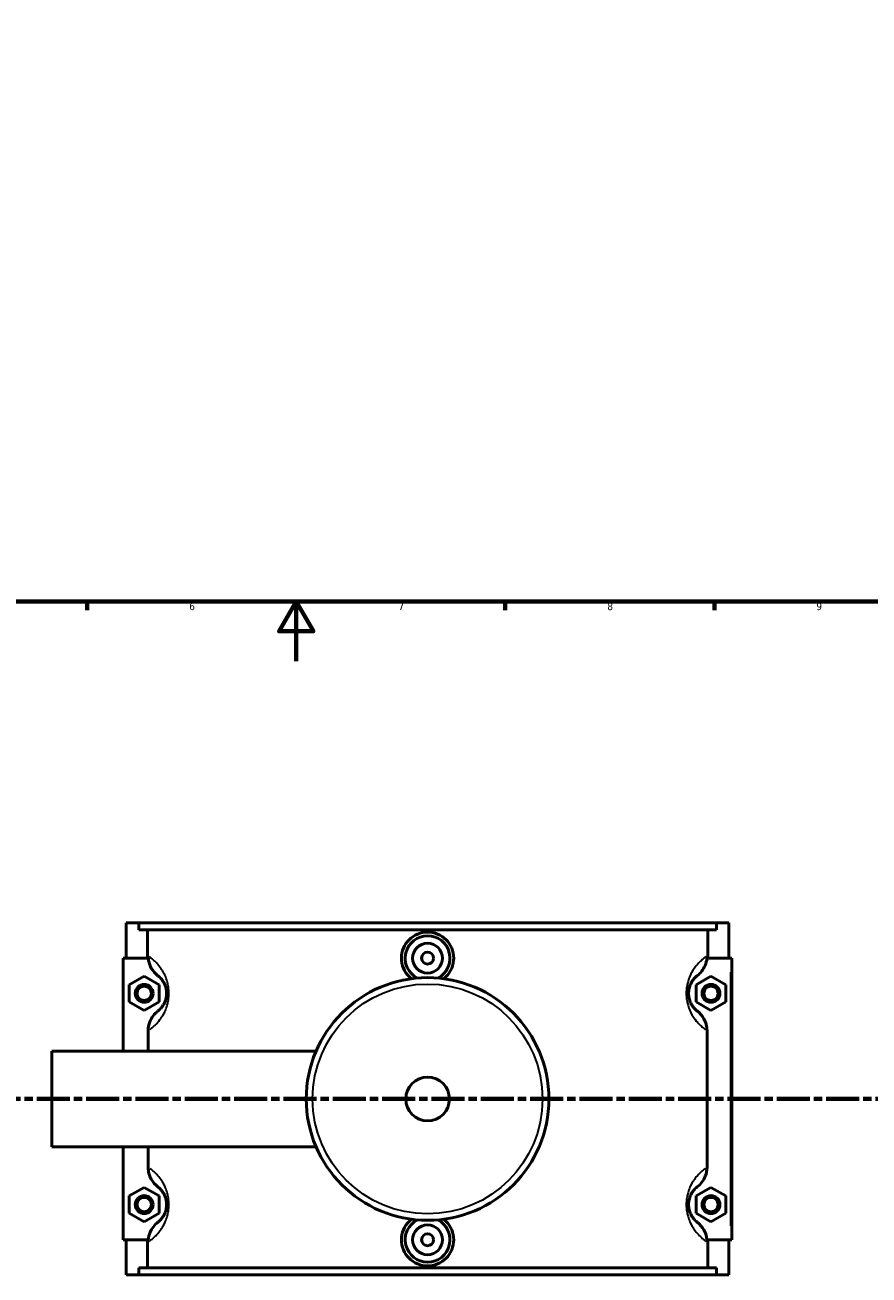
# Model space of a CAD drawing. Header units: millimetres. Extents: x 0 to 965, y -206 to 1211.
# Tile 3 of 8: x 330 to 613, y -206 to 213. Entities that reach past the tile are written whole.
import ezdxf

# ---------------------------------------------------------------- set-up
doc = ezdxf.new("R2010")
doc.units = ezdxf.units.MM
doc.linetypes.add('CHAIN', pattern=[0.3543, 0.2362, -0.0295, 0.0591, -0.0295])
for name, color, linetype, lineweight in [('Border (ISO)', 7, 'Continuous', 70), ('Section Line (ISO)', 7, 'CHAIN', 70), ('Visible (ISO)', 7, 'Continuous', 50), ('Visible Narrow (ISO)', 7, 'Continuous', 35)]:
    doc.layers.add(name, color=color, linetype=linetype, lineweight=lineweight)
doc.styles.add('Label Text (ISO)', font='tahoma.ttf')
doc.styles.add('Note Text (ISO)', font='tahoma.ttf')

# ---------------------------------------------------------------- blocks, each defined once
blk = doc.blocks.new('Borders Default Border')
at = {"layer": 'Border (ISO)'}
for p, q in [((350.42, 20), (350.42, 17.1)), ((490.58, 20), (490.58, 17.1)), ((560.67, 20), (560.67, 17.1))]:
    blk.add_line(p, q, dxfattribs=at)
at = {"layer": 'Border (ISO)', "flags": 128}
for points in [[(20, 20), (20, 574), (821, 574), (821, 20), (20, 20)], [(420.5, 0), (420.5, 20), (414.73, 10), (426.27, 10), (420.5, 20)]]:
    blk.add_lwpolyline(points, dxfattribs=at)
at = {"layer": 'Border (ISO)', "color": 232, "true_color": 0xca0064, "char_height": 2.5, "attachment_point": 7, "style": 'Note Text (ISO)'}
for s, insert in [('6', (384.66, 17.05)), ('7', (454.77, 17.1)), ('8', (524.81, 17.04)), ('9', (594.88, 17.05))]:
    blk.add_mtext(s, dxfattribs=dict(at, insert=insert))
blk = doc.blocks.new('2dTransSection0')
at = {"layer": 'Section Line (ISO)', "linetype": 'CHAIN', "ltscale": 46.681}
blk.add_line((283.95, -146.75), (708.37, -146.75), dxfattribs=at)
at = {"layer": 'Section Line (ISO)', "linetype": 'Continuous', "lineweight": 140}
for p, q in [((283.95, -146.75), (294.89, -146.75)), ((697.43, -146.75), (708.37, -146.75))]:
    blk.add_line(p, q, dxfattribs=at)
at = {"layer": 'Section Line (ISO)', "linetype": 'Continuous'}
for p, q in [((289.42, -146.75), (288.92, -149.25)), ((288.92, -149.25), (289.92, -149.25)), ((289.42, -149.25), (289.42, -146.75)), ((289.92, -149.25), (289.42, -146.75)), ((289.42, -154.16), (289.42, -149.25)), ((702.9, -146.75), (702.4, -149.25)), ((702.4, -149.25), (703.4, -149.25)), ((702.9, -149.25), (702.9, -146.75)), ((703.4, -149.25), (702.9, -146.75)), ((702.9, -154.16), (702.9, -149.25))]:
    blk.add_line(p, q, dxfattribs=at)
at = {"layer": 'Section Line (ISO)', "linetype": 'Continuous', "flags": 128}
for points in [[(289.92, -149.25), (289.42, -146.75), (288.92, -149.25), (289.92, -149.25)], [(703.4, -149.25), (702.9, -146.75), (702.4, -149.25), (703.4, -149.25)]]:
    blk.add_lwpolyline(points, dxfattribs=at)
at = {"layer": 'Section Line (ISO)'}
for points in [[(289.92, -149.25), (289.42, -146.75), (288.92, -149.25), (289.92, -149.25)], [(703.4, -149.25), (702.9, -146.75), (702.4, -149.25), (703.4, -149.25)]]:
    blk.add_solid(points, dxfattribs=at)
at = {"layer": 'Section Line (ISO)', "char_height": 3.5, "attachment_point": 7, "style": 'Label Text (ISO)'}
for insert in [(287.93, -158.75), (701.41, -158.75)]:
    blk.add_mtext('A', dxfattribs=dict(at, insert=insert))

msp = doc.modelspace()

# ---------------------------------------------------------------- linework, layer by layer
at = {"layer": 'Visible (ISO)'}
for p, q in [((363.531, -87.754), (363.531, -99.554)), ((363.531, -87.754), (367.695, -87.754)), ((367.695, -87.754), (561.367, -87.754)), ((367.695, -90.114), (367.695, -87.754)), ((561.367, -87.754), (561.367, -90.114)), ((561.367, -87.754), (565.531, -87.754)), ((565.531, -87.754), (565.531, -99.554)), ((561.367, -90.114), (367.695, -90.114)), ((370.638, -98.686), (370.638, -90.114)), ((558.425, -98.686), (558.425, -90.114)), ((370.889, -99.554), (362.531, -99.554)), ((362.531, -99.554), (362.531, -130.754)), ((558.173, -99.554), (566.031, -99.554)), ((566.031, -99.554), (566.531, -99.554)), ((566.531, -193.954), (566.531, -99.554)), ((364.531, -108.467), (369.531, -105.581)), ((364.531, -114.241), (364.531, -108.467)), ((369.531, -105.581), (374.531, -108.467)), ((374.531, -108.467), (374.531, -114.241)), ((559.531, -105.581), (554.531, -108.467)), ((554.531, -108.467), (554.531, -114.241)), ((564.531, -108.467), (559.531, -105.581)), ((564.531, -114.241), (564.531, -108.467)), ((369.531, -117.128), (364.531, -114.241)), ((374.531, -114.241), (369.531, -117.128)), ((554.531, -114.241), (559.531, -117.128)), ((559.531, -117.128), (564.531, -114.241)), ((370.856, -123.879), (370.856, -130.754)), ((558.206, -169.629), (558.206, -123.879)), ((338.531, -162.754), (338.531, -130.754)), ((338.531, -130.754), (427.144, -130.754)), ((338.531, -162.754), (427.144, -162.754)), ((362.531, -162.754), (362.531, -193.954)), ((370.856, -162.754), (370.856, -169.629)), ((364.531, -179.267), (369.531, -176.381)), ((364.531, -185.041), (364.531, -179.267)), ((369.531, -176.381), (374.531, -179.267)), ((374.531, -179.267), (374.531, -185.041)), ((559.531, -176.381), (554.531, -179.267)), ((554.531, -179.267), (554.531, -185.041)), ((564.531, -179.267), (559.531, -176.381)), ((564.531, -185.041), (564.531, -179.267)), ((369.531, -187.928), (364.531, -185.041)), ((374.531, -185.041), (369.531, -187.928)), ((554.531, -185.041), (559.531, -187.928)), ((559.531, -187.928), (564.531, -185.041)), ((362.531, -193.954), (370.889, -193.954)), ((363.531, -193.954), (363.531, -205.754)), ((370.638, -203.394), (370.638, -194.823)), ((566.031, -193.954), (558.173, -193.954)), ((558.425, -203.394), (558.425, -194.823)), ((565.531, -193.954), (565.531, -205.754)), ((566.531, -193.954), (566.031, -193.954)), ((561.367, -203.394), (367.695, -203.394)), ((367.695, -205.754), (367.695, -203.394)), ((561.367, -203.394), (561.367, -205.754)), ((367.695, -205.754), (363.531, -205.754)), ((367.695, -205.754), (561.367, -205.754)), ((565.531, -205.754), (561.367, -205.754))]:
    msp.add_line(p, q, dxfattribs=at)
for centre, radius in [((464.531, -99.554), 5), ((464.531, -99.554), 2), ((369.531, -111.354), 3), ((464.531, -146.754), 40.667), ((559.531, -111.354), 3), ((369.531, -111.354), 2.4), ((559.531, -111.354), 2.4), ((464.531, -146.754), 7.32), ((369.531, -182.154), 3), ((369.531, -182.154), 2.4), ((559.531, -182.154), 3), ((559.531, -182.154), 2.4), ((464.531, -193.954), 5), ((464.531, -193.954), 2)]:
    msp.add_circle(centre, radius, dxfattribs=at)
for centre, start, end in [((464.531, -99.554), 297.09262, 242.90738), ((464.531, -193.954), 117.09262, 62.90738)]:
    msp.add_arc(centre, 7.5, start, end, dxfattribs=at)
for points, knots in [([(459.158, -106.443), (458.868, -106.219), (458.596, -105.98), (457.566, -104.957), (456.89, -103.976), (455.993, -101.824), (455.771, -100.653), (455.771, -98.455), (455.993, -97.284), (456.89, -95.132), (457.566, -94.151), (459.123, -92.604), (460.107, -91.935), (462.262, -91.047), (463.433, -90.829), (465.629, -90.829), (466.8, -91.047), (468.956, -91.935), (469.94, -92.604), (471.497, -94.151), (472.173, -95.132), (473.07, -97.284), (473.291, -98.455), (473.291, -99.554)], [1.8705015, 1.8705015, 1.8705015, 1.8705015, 1.9767592, 1.9767592, 2.3064215, 2.3064215, 2.6360837, 2.6360837, 2.965746, 2.965746, 3.2954082, 3.2954082, 3.6247669, 3.6247669, 3.9541256, 3.9541256, 4.2834843, 4.2834843, 4.6128429, 4.6128429, 4.9425052, 4.9425052, 5.2721674, 5.2721674, 5.2721674, 5.2721674]), ([(370.889, -99.554), (370.934, -100.052), (371.025, -100.544), (371.341, -101.665), (371.597, -102.28), (372.484, -103.859), (373.244, -104.737), (374.149, -105.444)], [-0.6938751, -0.6938751, -0.6938751, -0.6938751, -0.54363219, -0.54363219, -0.34440996, -0.34440996, 0, 0, 0, 0]), ([(473.291, -99.554), (473.291, -100.653), (473.07, -101.824), (472.173, -103.976), (471.497, -104.957), (470.467, -105.98), (470.194, -106.219), (469.904, -106.443)], [0, 0, 0, 0, 0.32966226, 0.32966226, 0.65932451, 0.65932451, 0.76558225, 0.76558225, 0.76558225, 0.76558225]), ([(554.914, -105.444), (555.476, -105.005), (555.983, -104.499), (556.868, -103.365), (557.242, -102.739), (557.876, -101.271), (558.095, -100.421), (558.173, -99.554)], [-0.74331412, -0.74331412, -0.74331412, -0.74331412, -0.52961225, -0.52961225, -0.31209166, -0.31209166, -0.0501672, -0.0501672, -0.0501672, -0.0501672]), ([(374.149, -105.444), (374.267, -105.536), (374.393, -105.641), (374.7, -105.915), (374.886, -106.095), (375.28, -106.529), (375.489, -106.783), (375.863, -107.324), (376.027, -107.589), (376.29, -108.095), (376.391, -108.312), (376.594, -108.815), (376.694, -109.106), (376.836, -109.64), (376.887, -109.869), (376.967, -110.348), (376.997, -110.598), (377.026, -111.018), (377.031, -111.186), (377.031, -111.354), (377.031, -111.522), (377.026, -111.69), (376.997, -112.11), (376.967, -112.36), (376.887, -112.839), (376.836, -113.069), (376.694, -113.603), (376.594, -113.893), (376.391, -114.396), (376.29, -114.613), (376.027, -115.119), (375.863, -115.384), (375.489, -115.925), (375.28, -116.18), (374.886, -116.613), (374.7, -116.793), (374.393, -117.068), (374.267, -117.172), (374.149, -117.264)], [0.9250872, 0.9250872, 0.9250872, 0.9250872, 1.2377858, 1.2377858, 1.6451547, 1.6451547, 2.0594948, 2.0594948, 2.3782179, 2.3782179, 2.5869841, 2.5869841, 2.8203842, 2.8203842, 2.980182, 2.980182, 3.140006, 3.140006, 3.2440869, 3.2440869, 3.2440869, 3.3481679, 3.3481679, 3.5079919, 3.5079919, 3.6677896, 3.6677896, 3.9011898, 3.9011898, 4.109956, 4.109956, 4.4286791, 4.4286791, 4.8430191, 4.8430191, 5.2503881, 5.2503881, 5.5630867, 5.5630867, 5.5630867, 5.5630867]), ([(554.914, -117.264), (554.796, -117.172), (554.669, -117.068), (554.362, -116.793), (554.176, -116.613), (553.782, -116.18), (553.574, -115.925), (553.2, -115.384), (553.035, -115.119), (552.773, -114.613), (552.671, -114.396), (552.468, -113.893), (552.369, -113.603), (552.226, -113.069), (552.176, -112.839), (552.095, -112.36), (552.065, -112.11), (552.037, -111.69), (552.031, -111.522), (552.031, -111.354), (552.031, -111.186), (552.037, -111.018), (552.065, -110.598), (552.095, -110.348), (552.176, -109.869), (552.226, -109.64), (552.369, -109.106), (552.468, -108.815), (552.671, -108.312), (552.773, -108.095), (553.035, -107.589), (553.2, -107.324), (553.574, -106.783), (553.782, -106.529), (554.176, -106.095), (554.362, -105.915), (554.669, -105.641), (554.796, -105.536), (554.914, -105.444)], [0.9250871, 0.9250871, 0.9250871, 0.9250871, 1.2377855, 1.2377855, 1.6451549, 1.6451549, 2.0594949, 2.0594949, 2.3782179, 2.3782179, 2.5869841, 2.5869841, 2.8203842, 2.8203842, 2.980182, 2.980182, 3.140006, 3.140006, 3.2440869, 3.2440869, 3.2440869, 3.3481679, 3.3481679, 3.5079918, 3.5079918, 3.6677896, 3.6677896, 3.9011898, 3.9011898, 4.1099559, 4.1099559, 4.4286789, 4.4286789, 4.8430189, 4.8430189, 5.2503883, 5.2503883, 5.5630867, 5.5630867, 5.5630867, 5.5630867]), ([(374.149, -117.264), (373.556, -117.727), (373.025, -118.264), (372.108, -119.471), (371.727, -120.139), (371.058, -121.814), (370.856, -122.841), (370.856, -123.879)], [-0.76585895, -0.76585895, -0.76585895, -0.76585895, -0.54066017, -0.54066017, -0.31131092, -0.31131092, 0, 0, 0, 0]), ([(558.206, -123.879), (558.206, -123.174), (558.113, -122.472), (557.75, -121.113), (557.484, -120.461), (556.578, -118.849), (555.819, -117.971), (554.914, -117.264)], [-0.76665576, -0.76665576, -0.76665576, -0.76665576, -0.55488933, -0.55488933, -0.34440996, -0.34440996, 0, 0, 0, 0]), ([(370.856, -169.629), (370.856, -170.335), (370.95, -171.037), (371.312, -172.396), (371.579, -173.047), (372.484, -174.659), (373.244, -175.537), (374.149, -176.244)], [-0.76665576, -0.76665576, -0.76665576, -0.76665576, -0.55488933, -0.55488933, -0.34440996, -0.34440996, 0, 0, 0, 0]), ([(554.914, -176.244), (555.506, -175.781), (556.037, -175.245), (556.955, -174.037), (557.335, -173.369), (558.004, -171.694), (558.206, -170.667), (558.206, -169.629)], [-0.76585895, -0.76585895, -0.76585895, -0.76585895, -0.54066017, -0.54066017, -0.31131092, -0.31131092, 0, 0, 0, 0]), ([(374.149, -176.244), (374.267, -176.336), (374.393, -176.441), (374.7, -176.715), (374.886, -176.895), (375.28, -177.329), (375.489, -177.583), (375.863, -178.124), (376.027, -178.389), (376.29, -178.895), (376.391, -179.112), (376.594, -179.615), (376.694, -179.906), (376.836, -180.44), (376.887, -180.669), (376.967, -181.148), (376.997, -181.398), (377.026, -181.818), (377.031, -181.986), (377.031, -182.154), (377.031, -182.322), (377.026, -182.49), (376.997, -182.91), (376.967, -183.16), (376.887, -183.639), (376.836, -183.869), (376.694, -184.403), (376.594, -184.693), (376.391, -185.196), (376.29, -185.413), (376.027, -185.919), (375.863, -186.184), (375.489, -186.725), (375.28, -186.98), (374.886, -187.413), (374.7, -187.593), (374.393, -187.868), (374.267, -187.972), (374.149, -188.064)], [0.9250872, 0.9250872, 0.9250872, 0.9250872, 1.2377858, 1.2377858, 1.6451547, 1.6451547, 2.0594948, 2.0594948, 2.3782179, 2.3782179, 2.5869841, 2.5869841, 2.8203842, 2.8203842, 2.980182, 2.980182, 3.140006, 3.140006, 3.2440869, 3.2440869, 3.2440869, 3.3481679, 3.3481679, 3.5079919, 3.5079919, 3.6677896, 3.6677896, 3.9011898, 3.9011898, 4.109956, 4.109956, 4.4286791, 4.4286791, 4.8430191, 4.8430191, 5.2503881, 5.2503881, 5.5630867, 5.5630867, 5.5630867, 5.5630867]), ([(554.914, -188.064), (554.796, -187.972), (554.669, -187.868), (554.362, -187.593), (554.176, -187.413), (553.782, -186.98), (553.574, -186.725), (553.2, -186.184), (553.035, -185.919), (552.773, -185.413), (552.671, -185.196), (552.468, -184.693), (552.369, -184.403), (552.226, -183.869), (552.176, -183.639), (552.095, -183.16), (552.065, -182.91), (552.037, -182.49), (552.031, -182.322), (552.031, -182.154), (552.031, -181.986), (552.037, -181.818), (552.065, -181.398), (552.095, -181.148), (552.176, -180.669), (552.226, -180.44), (552.369, -179.906), (552.468, -179.615), (552.671, -179.112), (552.773, -178.895), (553.035, -178.389), (553.2, -178.124), (553.574, -177.583), (553.782, -177.329), (554.176, -176.895), (554.362, -176.715), (554.669, -176.441), (554.796, -176.336), (554.914, -176.244)], [0.9250871, 0.9250871, 0.9250871, 0.9250871, 1.2377855, 1.2377855, 1.6451549, 1.6451549, 2.0594949, 2.0594949, 2.3782179, 2.3782179, 2.5869841, 2.5869841, 2.8203842, 2.8203842, 2.980182, 2.980182, 3.140006, 3.140006, 3.2440869, 3.2440869, 3.2440869, 3.3481679, 3.3481679, 3.5079918, 3.5079918, 3.6677896, 3.6677896, 3.9011898, 3.9011898, 4.1099559, 4.1099559, 4.4286789, 4.4286789, 4.8430189, 4.8430189, 5.2503883, 5.2503883, 5.5630867, 5.5630867, 5.5630867, 5.5630867]), ([(374.149, -188.064), (373.587, -188.503), (373.08, -189.009), (372.194, -190.143), (371.821, -190.769), (371.186, -192.237), (370.968, -193.087), (370.889, -193.954)], [-0.74331412, -0.74331412, -0.74331412, -0.74331412, -0.52961225, -0.52961225, -0.31209166, -0.31209166, -0.0501672, -0.0501672, -0.0501672, -0.0501672]), ([(473.291, -193.954), (473.291, -195.053), (473.07, -196.224), (472.173, -198.376), (471.497, -199.357), (469.94, -200.904), (468.956, -201.573), (466.8, -202.461), (465.629, -202.679), (463.433, -202.679), (462.262, -202.461), (460.107, -201.573), (459.123, -200.904), (457.566, -199.357), (456.89, -198.376), (455.993, -196.224), (455.771, -195.053), (455.771, -193.954), (455.771, -192.855), (455.993, -191.684), (456.89, -189.532), (457.566, -188.551), (458.596, -187.528), (458.868, -187.289), (459.158, -187.066)], [2.6360837, 2.6360837, 2.6360837, 2.6360837, 2.965746, 2.965746, 3.2954082, 3.2954082, 3.6247669, 3.6247669, 3.9541256, 3.9541256, 4.2834843, 4.2834843, 4.6128429, 4.6128429, 4.9425052, 4.9425052, 5.2721674, 5.2721674, 5.2721674, 5.6018297, 5.6018297, 5.931492, 5.931492, 6.0377497, 6.0377497, 6.0377497, 6.0377497]), ([(469.904, -187.066), (470.194, -187.289), (470.467, -187.528), (471.497, -188.551), (472.173, -189.532), (473.07, -191.684), (473.291, -192.855), (473.291, -193.954)], [7.14266892, 7.14266892, 7.14266892, 7.14266892, 7.24892666, 7.24892666, 7.57858892, 7.57858892, 7.90825117, 7.90825117, 7.90825117, 7.90825117]), ([(558.173, -193.954), (558.128, -193.457), (558.037, -192.964), (557.722, -191.843), (557.465, -191.228), (556.578, -189.649), (555.819, -188.771), (554.914, -188.064)], [-0.6938751, -0.6938751, -0.6938751, -0.6938751, -0.54363219, -0.54363219, -0.34440996, -0.34440996, 0, 0, 0, 0])]:
    msp.add_open_spline(points, degree=3, knots=knots, dxfattribs=at)
for points in [[(370.685, -99.554), (370.654, -99.266), (370.638, -98.976), (370.638, -98.686)], [(558.425, -98.686), (558.425, -98.976), (558.409, -99.266), (558.378, -99.554)], [(370.638, -194.823), (370.638, -194.532), (370.654, -194.242), (370.685, -193.954)], [(558.378, -193.954), (558.409, -194.242), (558.425, -194.532), (558.425, -194.823)]]:
    msp.add_open_spline(points, degree=3, dxfattribs=at)
at = {"layer": 'Visible Narrow (ISO)'}
msp.add_line((566.031, -104.274), (566.031, -189.234), dxfattribs=at)
msp.add_circle((464.531, -146.754), 38.525, dxfattribs=at)
for points, knots in [([(371.493, -123.432), (371.704, -123.276), (371.926, -123.105), (372.549, -122.595), (372.968, -122.223), (373.856, -121.327), (374.327, -120.801), (375.17, -119.683), (375.54, -119.135), (376.132, -118.09), (376.361, -117.641), (376.818, -116.602), (377.043, -116.001), (377.364, -114.897), (377.478, -114.423), (377.66, -113.433), (377.728, -112.917), (377.791, -112.048), (377.804, -111.701), (377.804, -111.354), (377.804, -111.007), (377.791, -110.66), (377.728, -109.791), (377.66, -109.275), (377.478, -108.285), (377.364, -107.811), (377.043, -106.707), (376.818, -106.107), (376.361, -105.068), (376.132, -104.618), (375.54, -103.573), (375.17, -103.025), (374.327, -101.907), (373.856, -101.382), (372.968, -100.486), (372.549, -100.113), (371.835, -99.529), (371.531, -99.3), (371.248, -99.099)], [-5.4906177, -5.4906177, -5.4906177, -5.4906177, -5.2503881, -5.2503881, -4.8430191, -4.8430191, -4.4286791, -4.4286791, -4.109956, -4.109956, -3.9011898, -3.9011898, -3.6677896, -3.6677896, -3.5079919, -3.5079919, -3.3481679, -3.3481679, -3.2440869, -3.2440869, -3.2440869, -3.140006, -3.140006, -2.980182, -2.980182, -2.8203842, -2.8203842, -2.5869841, -2.5869841, -2.3782179, -2.3782179, -2.0594948, -2.0594948, -1.6451547, -1.6451547, -1.2377858, -1.2377858, -0.9026255, -0.9026255, -0.9026255, -0.9026255]), ([(557.815, -99.099), (557.532, -99.3), (557.228, -99.529), (556.514, -100.113), (556.094, -100.486), (555.206, -101.382), (554.736, -101.907), (553.893, -103.025), (553.523, -103.573), (552.93, -104.618), (552.701, -105.068), (552.244, -106.107), (552.019, -106.707), (551.698, -107.811), (551.584, -108.285), (551.402, -109.275), (551.335, -109.791), (551.271, -110.66), (551.258, -111.007), (551.258, -111.354), (551.258, -111.701), (551.271, -112.048), (551.335, -112.917), (551.402, -113.433), (551.584, -114.423), (551.698, -114.897), (552.019, -116.001), (552.244, -116.602), (552.701, -117.641), (552.93, -118.09), (553.523, -119.135), (553.893, -119.683), (554.736, -120.801), (555.206, -121.327), (556.094, -122.223), (556.514, -122.595), (557.137, -123.105), (557.358, -123.276), (557.569, -123.432)], [-5.5855483, -5.5855483, -5.5855483, -5.5855483, -5.2503883, -5.2503883, -4.8430189, -4.8430189, -4.4286789, -4.4286789, -4.1099559, -4.1099559, -3.9011898, -3.9011898, -3.6677896, -3.6677896, -3.5079918, -3.5079918, -3.3481679, -3.3481679, -3.2440869, -3.2440869, -3.2440869, -3.140006, -3.140006, -2.980182, -2.980182, -2.8203842, -2.8203842, -2.5869841, -2.5869841, -2.3782179, -2.3782179, -2.0594949, -2.0594949, -1.6451549, -1.6451549, -1.2377855, -1.2377855, -0.9975561, -0.9975561, -0.9975561, -0.9975561]), ([(371.248, -194.41), (371.531, -194.209), (371.835, -193.98), (372.549, -193.395), (372.968, -193.023), (373.856, -192.127), (374.327, -191.601), (375.17, -190.483), (375.54, -189.935), (376.132, -188.89), (376.361, -188.441), (376.818, -187.402), (377.043, -186.801), (377.364, -185.697), (377.478, -185.223), (377.66, -184.233), (377.728, -183.717), (377.791, -182.848), (377.804, -182.501), (377.804, -182.154), (377.804, -181.807), (377.791, -181.46), (377.728, -180.591), (377.66, -180.075), (377.478, -179.085), (377.364, -178.611), (377.043, -177.507), (376.818, -176.907), (376.361, -175.868), (376.132, -175.418), (375.54, -174.373), (375.17, -173.825), (374.327, -172.707), (373.856, -172.182), (372.968, -171.286), (372.549, -170.913), (371.926, -170.403), (371.704, -170.232), (371.493, -170.076)], [-5.5855484, -5.5855484, -5.5855484, -5.5855484, -5.2503881, -5.2503881, -4.8430191, -4.8430191, -4.4286791, -4.4286791, -4.109956, -4.109956, -3.9011898, -3.9011898, -3.6677896, -3.6677896, -3.5079919, -3.5079919, -3.3481679, -3.3481679, -3.2440869, -3.2440869, -3.2440869, -3.140006, -3.140006, -2.980182, -2.980182, -2.8203842, -2.8203842, -2.5869841, -2.5869841, -2.3782179, -2.3782179, -2.0594948, -2.0594948, -1.6451547, -1.6451547, -1.2377858, -1.2377858, -0.9975561, -0.9975561, -0.9975561, -0.9975561]), ([(557.569, -170.076), (557.358, -170.232), (557.137, -170.403), (556.514, -170.913), (556.094, -171.286), (555.206, -172.182), (554.736, -172.707), (553.893, -173.825), (553.523, -174.373), (552.93, -175.418), (552.701, -175.868), (552.244, -176.907), (552.019, -177.507), (551.698, -178.611), (551.584, -179.085), (551.402, -180.075), (551.335, -180.591), (551.271, -181.46), (551.258, -181.807), (551.258, -182.154), (551.258, -182.501), (551.271, -182.848), (551.335, -183.717), (551.402, -184.233), (551.584, -185.223), (551.698, -185.697), (552.019, -186.801), (552.244, -187.402), (552.701, -188.441), (552.93, -188.89), (553.523, -189.935), (553.893, -190.483), (554.736, -191.601), (555.206, -192.127), (556.094, -193.023), (556.514, -193.395), (557.228, -193.98), (557.532, -194.209), (557.815, -194.41)], [-5.4906177, -5.4906177, -5.4906177, -5.4906177, -5.2503883, -5.2503883, -4.8430189, -4.8430189, -4.4286789, -4.4286789, -4.1099559, -4.1099559, -3.9011898, -3.9011898, -3.6677896, -3.6677896, -3.5079918, -3.5079918, -3.3481679, -3.3481679, -3.2440869, -3.2440869, -3.2440869, -3.140006, -3.140006, -2.980182, -2.980182, -2.8203842, -2.8203842, -2.5869841, -2.5869841, -2.3782179, -2.3782179, -2.0594949, -2.0594949, -1.6451549, -1.6451549, -1.2377855, -1.2377855, -0.9026255, -0.9026255, -0.9026255, -0.9026255])]:
    msp.add_open_spline(points, degree=3, knots=knots, dxfattribs=at)

# ---------------------------------------------------------------- block references
msp.add_blockref('Borders Default Border', (0, 0))
at = {"layer": 'Section Line (ISO)'}
msp.add_blockref('2dTransSection0', (0, 0), dxfattribs=at)

doc.saveas('drawing.dxf')
